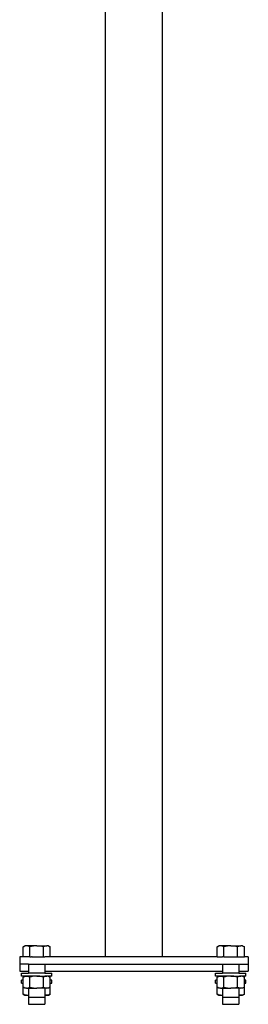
# Model space of a CAD drawing. Extents: x -34 to 137, y -113 to 116.
# Tile 1 of 4: x 10 to 22, y -113 to -62. Entities that reach past the tile are written whole.
import ezdxf

# ---------------------------------------------------------------- set-up
doc = ezdxf.new("R2010")
doc.units = 0
doc.header["$MEASUREMENT"] = 0
doc.layers.get('0').update_dxf_attribs({"linetype": 'CONTINUOUS'})

msp = doc.modelspace()

# ---------------------------------------------------------------- linework, layer by layer
for p, q in [((14.631, -110.886), (14.631, -49.796)), ((17.631, -110.886), (17.631, -49.796)), ((10.307, -110.361), (10.403, -110.305)), ((10.403, -110.318), (10.307, -110.361)), ((10.307, -110.886), (10.307, -110.361)), ((10.486, -110.305), (10.403, -110.318)), ((10.486, -110.305), (10.403, -110.305)), ((10.569, -110.318), (10.486, -110.305)), ((11.022, -110.305), (10.486, -110.305)), ((10.665, -110.361), (10.569, -110.318)), ((10.856, -110.318), (10.665, -110.361)), ((10.665, -110.886), (10.665, -110.361)), ((11.022, -110.305), (10.856, -110.318)), ((11.188, -110.318), (11.022, -110.305)), ((11.022, -110.305), (11.558, -110.305)), ((11.38, -110.361), (11.188, -110.318)), ((11.475, -110.318), (11.38, -110.361)), ((11.38, -110.886), (11.38, -110.361)), ((11.558, -110.305), (11.475, -110.318)), ((11.641, -110.318), (11.558, -110.305)), ((11.641, -110.305), (11.558, -110.305)), ((11.641, -110.305), (11.737, -110.361)), ((11.737, -110.361), (11.641, -110.318)), ((11.737, -110.886), (11.737, -110.361)), ((20.493, -110.361), (20.589, -110.305)), ((20.589, -110.318), (20.493, -110.361)), ((20.493, -110.886), (20.493, -110.361)), ((20.672, -110.305), (20.589, -110.318)), ((20.672, -110.305), (20.589, -110.305)), ((20.755, -110.318), (20.672, -110.305)), ((21.208, -110.305), (20.672, -110.305)), ((20.85, -110.361), (20.755, -110.318)), ((21.042, -110.318), (20.85, -110.361)), ((20.85, -110.886), (20.85, -110.361)), ((21.208, -110.305), (21.042, -110.318)), ((21.374, -110.318), (21.208, -110.305)), ((21.208, -110.305), (21.744, -110.305)), ((21.565, -110.361), (21.374, -110.318)), ((21.661, -110.318), (21.565, -110.361)), ((21.565, -110.886), (21.565, -110.361)), ((21.744, -110.305), (21.661, -110.318)), ((21.827, -110.318), (21.744, -110.305)), ((21.827, -110.305), (21.744, -110.305)), ((21.827, -110.305), (21.923, -110.361)), ((21.923, -110.361), (21.827, -110.318)), ((21.923, -110.886), (21.923, -110.361)), ((10.131, -110.886), (10.131, -111.261)), ((10.307, -110.886), (10.131, -110.886)), ((10.665, -110.886), (10.307, -110.886)), ((10.665, -110.886), (10.723, -110.886)), ((10.723, -110.886), (10.752, -110.886)), ((10.777, -110.886), (10.752, -110.886)), ((10.777, -110.886), (10.811, -110.886)), ((10.811, -110.886), (10.881, -110.886)), ((10.881, -110.886), (10.913, -110.886)), ((10.913, -110.886), (11.001, -110.886)), ((11.001, -110.886), (11.022, -110.886)), ((11.022, -110.886), (11.233, -110.886)), ((11.233, -110.886), (11.26, -110.886)), ((11.26, -110.886), (11.321, -110.886)), ((11.321, -110.886), (11.38, -110.886)), ((11.381, -110.886), (11.38, -110.886)), ((11.381, -110.886), (11.388, -110.886)), ((11.388, -110.886), (11.445, -110.886)), ((11.484, -110.886), (11.445, -110.886)), ((11.737, -110.886), (11.484, -110.886)), ((14.631, -110.886), (11.737, -110.886)), ((17.631, -110.886), (14.631, -110.886)), ((20.493, -110.886), (17.631, -110.886)), ((20.493, -110.886), (20.777, -110.886)), ((20.785, -110.886), (20.777, -110.886)), ((20.85, -110.886), (20.785, -110.886)), ((20.85, -110.886), (20.881, -110.886)), ((20.881, -110.886), (20.909, -110.886)), ((20.909, -110.886), (20.997, -110.886)), ((20.997, -110.886), (21.001, -110.886)), ((21.001, -110.886), (21.098, -110.886)), ((21.098, -110.886), (21.131, -110.886)), ((21.131, -110.886), (21.208, -110.886)), ((21.208, -110.886), (21.26, -110.886)), ((21.26, -110.886), (21.317, -110.886)), ((21.317, -110.886), (21.381, -110.886)), ((21.381, -110.886), (21.419, -110.886)), ((21.419, -110.886), (21.484, -110.886)), ((21.484, -110.886), (21.507, -110.886)), ((21.507, -110.886), (21.564, -110.886)), ((21.565, -110.886), (21.564, -110.886)), ((21.565, -110.886), (21.574, -110.886)), ((21.574, -110.886), (21.614, -110.886)), ((21.614, -110.886), (21.616, -110.886)), ((21.616, -110.886), (21.627, -110.886)), ((21.627, -110.886), (21.63, -110.886)), ((21.63, -110.886), (21.923, -110.886)), ((22.131, -110.886), (21.923, -110.886)), ((22.131, -110.886), (22.131, -111.261)), ((10.131, -111.261), (10.131, -111.636)), ((10.6, -111.261), (10.131, -111.261)), ((10.131, -111.636), (10.6, -111.636)), ((10.131, -111.636), (10.614, -111.636)), ((10.6, -111.261), (10.6, -111.636)), ((10.6, -111.261), (11.445, -111.261)), ((10.6, -111.636), (10.6, -111.731)), ((10.6, -111.636), (10.614, -111.636)), ((11.445, -111.261), (11.445, -111.636)), ((11.445, -111.261), (20.785, -111.261)), ((11.445, -111.636), (11.445, -111.731)), ((11.445, -111.636), (20.785, -111.636)), ((11.445, -111.636), (20.8, -111.636)), ((20.785, -111.261), (20.785, -111.636)), ((20.785, -111.261), (21.63, -111.261)), ((20.785, -111.636), (20.785, -111.731)), ((20.785, -111.636), (20.8, -111.636)), ((21.63, -111.261), (22.131, -111.261)), ((21.63, -111.261), (21.63, -111.636)), ((21.63, -111.636), (22.131, -111.636)), ((21.63, -111.636), (21.63, -111.731)), ((21.63, -111.636), (22.131, -111.636)), ((22.131, -111.261), (22.131, -111.636)), ((10.226, -111.89), (10.226, -111.731)), ((10.226, -111.731), (10.6, -111.731)), ((10.403, -111.89), (10.226, -111.89)), ((10.226, -112.265), (10.226, -112.106)), ((10.307, -112.106), (10.226, -112.106)), ((10.307, -111.945), (10.403, -111.89)), ((10.403, -111.902), (10.307, -111.945)), ((10.307, -112.106), (10.307, -111.945)), ((10.307, -112.265), (10.307, -112.106)), ((10.486, -111.89), (10.403, -111.902)), ((10.403, -111.89), (10.486, -111.89)), ((10.569, -111.902), (10.486, -111.89)), ((10.486, -111.89), (10.6, -111.89)), ((10.6, -111.916), (10.569, -111.902)), ((11.445, -111.731), (10.6, -111.731)), ((10.6, -111.89), (10.6, -111.916)), ((11.022, -111.89), (10.6, -111.89)), ((10.6, -111.916), (10.665, -111.945)), ((10.856, -111.902), (10.665, -111.945)), ((10.665, -112.471), (10.665, -111.945)), ((11.022, -111.89), (10.856, -111.902)), ((11.188, -111.902), (11.022, -111.89)), ((11.022, -111.89), (11.558, -111.89)), ((11.38, -111.945), (11.188, -111.902)), ((11.475, -111.902), (11.38, -111.945)), ((11.38, -112.471), (11.38, -111.945)), ((11.445, -111.731), (11.818, -111.731)), ((11.558, -111.89), (11.475, -111.902)), ((11.641, -111.902), (11.558, -111.89)), ((11.641, -111.89), (11.558, -111.89)), ((11.641, -111.89), (11.737, -111.945)), ((11.818, -111.89), (11.641, -111.89)), ((11.737, -111.945), (11.641, -111.902)), ((11.737, -112.106), (11.737, -111.945)), ((11.737, -112.265), (11.737, -112.106)), ((11.818, -112.106), (11.737, -112.106)), ((11.818, -111.89), (11.818, -111.731)), ((11.818, -112.265), (11.818, -112.106)), ((20.412, -111.89), (20.412, -111.731)), ((20.412, -111.731), (20.785, -111.731)), ((20.589, -111.89), (20.412, -111.89)), ((20.412, -112.265), (20.412, -112.106)), ((20.493, -112.106), (20.412, -112.106)), ((20.493, -111.945), (20.589, -111.89)), ((20.589, -111.902), (20.493, -111.945)), ((20.493, -112.106), (20.493, -111.945)), ((20.493, -112.265), (20.493, -112.106)), ((20.672, -111.89), (20.589, -111.902)), ((20.589, -111.89), (20.672, -111.89)), ((20.755, -111.902), (20.672, -111.89)), ((20.672, -111.89), (20.785, -111.89)), ((20.785, -111.916), (20.755, -111.902)), ((21.63, -111.731), (20.785, -111.731)), ((20.785, -111.89), (20.785, -111.916)), ((21.208, -111.89), (20.785, -111.89)), ((20.785, -111.916), (20.85, -111.945)), ((21.042, -111.902), (20.85, -111.945)), ((20.85, -112.471), (20.85, -111.945)), ((21.208, -111.89), (21.042, -111.902)), ((21.374, -111.902), (21.208, -111.89)), ((21.208, -111.89), (21.744, -111.89)), ((21.565, -111.945), (21.374, -111.902)), ((21.661, -111.902), (21.565, -111.945)), ((21.565, -112.471), (21.565, -111.945)), ((21.63, -111.731), (22.004, -111.731)), ((21.744, -111.89), (21.661, -111.902)), ((21.827, -111.902), (21.744, -111.89)), ((21.827, -111.89), (21.744, -111.89)), ((21.827, -111.89), (21.923, -111.945)), ((22.004, -111.89), (21.827, -111.89)), ((21.923, -111.945), (21.827, -111.902)), ((21.923, -112.106), (21.923, -111.945)), ((21.923, -112.265), (21.923, -112.106)), ((22.004, -112.106), (21.923, -112.106)), ((22.004, -111.89), (22.004, -111.731)), ((22.004, -112.265), (22.004, -112.106)), ((10.226, -112.265), (10.307, -112.265)), ((10.307, -112.471), (10.307, -112.265)), ((10.307, -112.846), (10.307, -112.471)), ((10.307, -112.471), (10.403, -112.513)), ((10.403, -112.526), (10.307, -112.471)), ((10.403, -112.513), (10.486, -112.526)), ((10.486, -112.526), (10.403, -112.526)), ((10.486, -112.526), (10.569, -112.513)), ((10.486, -112.526), (10.6, -112.526)), ((10.569, -112.513), (10.665, -112.471)), ((10.6, -112.526), (10.6, -112.875)), ((10.6, -112.526), (11.022, -112.526)), ((10.665, -112.471), (10.856, -112.513)), ((10.856, -112.513), (11.022, -112.526)), ((11.022, -112.526), (11.188, -112.513)), ((11.445, -112.526), (11.022, -112.526)), ((11.188, -112.513), (11.38, -112.471)), ((11.38, -112.471), (11.475, -112.513)), ((11.445, -112.526), (11.445, -112.875)), ((11.558, -112.526), (11.445, -112.526)), ((11.475, -112.513), (11.558, -112.526)), ((11.558, -112.526), (11.641, -112.513)), ((11.641, -112.526), (11.558, -112.526)), ((11.641, -112.513), (11.737, -112.471)), ((11.737, -112.471), (11.641, -112.526)), ((11.737, -112.265), (11.818, -112.265)), ((11.737, -112.471), (11.737, -112.265)), ((11.737, -112.846), (11.737, -112.471)), ((20.412, -112.265), (20.493, -112.265)), ((20.493, -112.471), (20.493, -112.265)), ((20.493, -112.846), (20.493, -112.471)), ((20.493, -112.471), (20.589, -112.513)), ((20.589, -112.526), (20.493, -112.471)), ((20.589, -112.513), (20.672, -112.526)), ((20.672, -112.526), (20.589, -112.526)), ((20.672, -112.526), (20.755, -112.513)), ((20.672, -112.526), (20.785, -112.526)), ((20.755, -112.513), (20.85, -112.471)), ((20.785, -112.526), (20.785, -112.875)), ((20.785, -112.526), (21.208, -112.526)), ((20.85, -112.471), (21.042, -112.513)), ((21.042, -112.513), (21.208, -112.526)), ((21.208, -112.526), (21.374, -112.513)), ((21.63, -112.526), (21.208, -112.526)), ((21.374, -112.513), (21.565, -112.471)), ((21.565, -112.471), (21.661, -112.513)), ((21.63, -112.526), (21.63, -112.875)), ((21.744, -112.526), (21.63, -112.526)), ((21.661, -112.513), (21.744, -112.526)), ((21.744, -112.526), (21.827, -112.513)), ((21.827, -112.526), (21.744, -112.526)), ((21.827, -112.513), (21.923, -112.471)), ((21.923, -112.471), (21.827, -112.526)), ((21.923, -112.265), (22.004, -112.265)), ((21.923, -112.471), (21.923, -112.265)), ((21.923, -112.846), (21.923, -112.471)), ((10.307, -112.846), (10.403, -112.888)), ((10.403, -112.901), (10.307, -112.846)), ((10.403, -112.888), (10.486, -112.901)), ((10.486, -112.901), (10.403, -112.901)), ((10.486, -112.901), (10.569, -112.888)), ((10.486, -112.901), (10.6, -112.901)), ((10.569, -112.888), (10.6, -112.875)), ((10.6, -112.875), (10.614, -112.868)), ((10.6, -112.875), (10.6, -112.901)), ((10.6, -112.901), (10.614, -112.901)), ((10.6, -112.901), (10.6, -112.999)), ((10.6, -112.999), (10.6, -113.374)), ((10.6, -112.999), (11.445, -112.999)), ((11.445, -112.875), (11.475, -112.888)), ((11.445, -112.875), (11.445, -112.901)), ((11.445, -112.901), (11.445, -112.999)), ((11.558, -112.901), (11.445, -112.901)), ((11.445, -112.999), (11.445, -113.374)), ((11.475, -112.888), (11.558, -112.901)), ((11.558, -112.901), (11.641, -112.888)), ((11.641, -112.901), (11.558, -112.901)), ((11.641, -112.888), (11.737, -112.846)), ((11.737, -112.846), (11.641, -112.901)), ((20.493, -112.846), (20.589, -112.888)), ((20.589, -112.901), (20.493, -112.846)), ((20.589, -112.888), (20.672, -112.901)), ((20.672, -112.901), (20.589, -112.901)), ((20.672, -112.901), (20.755, -112.888)), ((20.672, -112.901), (20.785, -112.901)), ((20.755, -112.888), (20.785, -112.875)), ((20.785, -112.875), (20.8, -112.868)), ((20.785, -112.875), (20.785, -112.901)), ((20.785, -112.901), (20.8, -112.901)), ((20.785, -112.901), (20.785, -112.999)), ((20.785, -112.999), (20.785, -113.374)), ((20.785, -112.999), (21.63, -112.999)), ((21.63, -112.875), (21.661, -112.888)), ((21.63, -112.875), (21.63, -112.901)), ((21.63, -112.901), (21.63, -112.999)), ((21.744, -112.901), (21.63, -112.901)), ((21.63, -112.999), (21.63, -113.374)), ((21.661, -112.888), (21.744, -112.901)), ((21.744, -112.901), (21.827, -112.888)), ((21.827, -112.901), (21.744, -112.901)), ((21.827, -112.888), (21.923, -112.846)), ((21.923, -112.846), (21.827, -112.901)), ((10.6, -113.374), (11.445, -113.374)), ((20.785, -113.374), (21.63, -113.374))]:
    msp.add_line(p, q)

doc.saveas('drawing.dxf')
